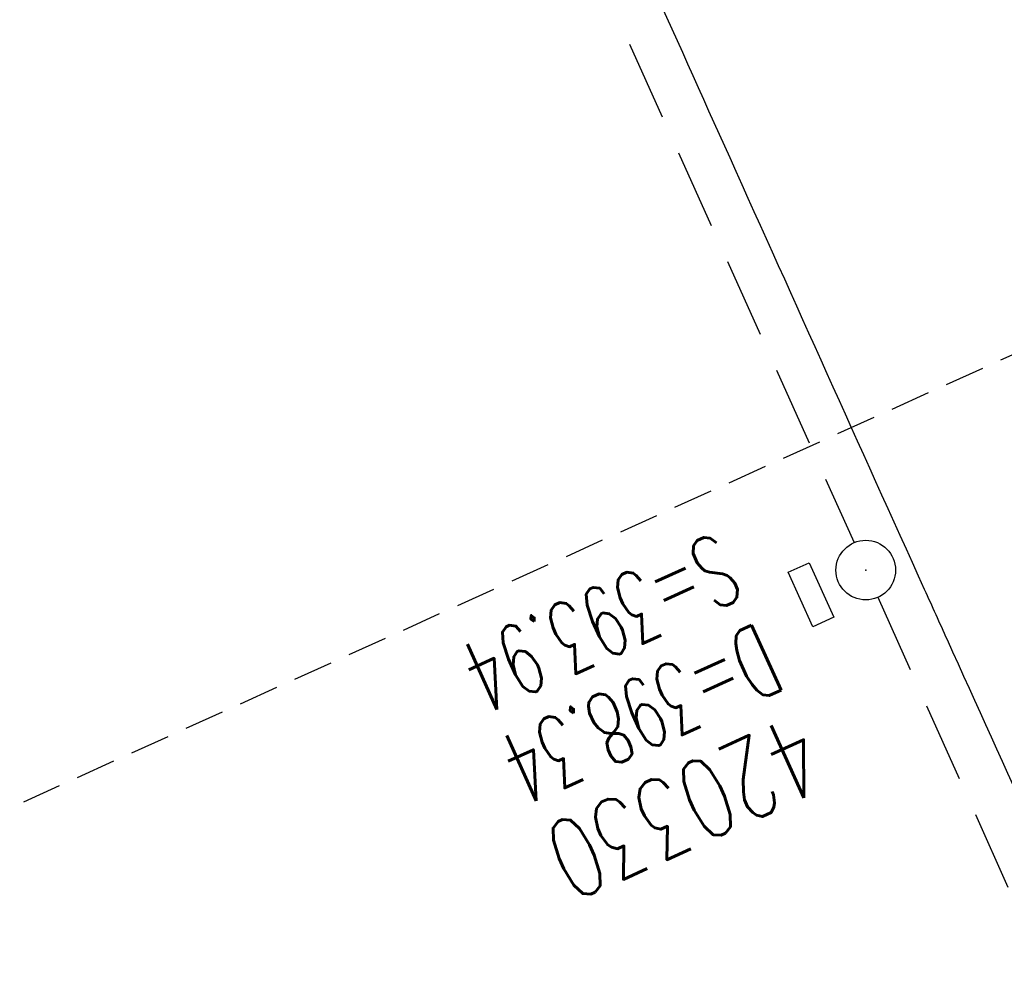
# Model space of a CAD drawing. Extents: x 450316 to 454644, y 428795 to 436505.
# Tile 235 of 256: x 450842 to 450867, y 435718 to 435742. Entities that reach past the tile are written whole.
import ezdxf

# ---------------------------------------------------------------- set-up
doc = ezdxf.new("R2010")
doc.units = 0
doc.header["$LTSCALE"] = 2
doc.header["$MEASUREMENT"] = 0
for name, pattern in [('AUSGEZOGEN', [0]), ('GESTRICH-X2', [1.5, 1, -0.5]), ('GESTRICHELT', [0.75, 0.5, -0.25])]:
    doc.linetypes.add(name, pattern=pattern)
doc.layers.get('0').update_dxf_attribs({"linetype": 'CONTINUOUS'})
for name, color, linetype in [('FBR', 8, 'CONTINUOUS'), ('HEKTOM', 1, 'GESTRICHELT'), ('KANAL', 7, 'GESTRICH-X2'), ('SCHACHTNR', 6, 'CONTINUOUS'), ('SCHSYMBOL', 7, 'CONTINUOUS'), ('STRASSE', 8, 'AUSGEZOGEN')]:
    doc.layers.add(name, color=color, linetype=linetype)
doc.styles.add('ROMANS', font='romans.shx', dxfattribs={"width": 0.8})

# ---------------------------------------------------------------- blocks, each defined once
blk = doc.blocks.new('GST')
at = {"color": 0}
blk.add_circle((0, 0), 0.75, dxfattribs=at)
blk.add_point((0, 0), dxfattribs=at)
blk = doc.blocks.new('17')
blk.add_lwpolyline([(-0.755, -1.218), (0.748, -1.218), (0.748, -1.801), (-0.755, -1.801)], close=True)
blk.add_blockref('GST', (0, 0))

msp = doc.modelspace()

# ---------------------------------------------------------------- linework, layer by layer
at = {"layer": 'FBR', "flags": 128}
for points in [[(450921.437, 435685.608, 0.000354), (450927.658, 435671.713, 0.000659), (450931.016, 435664.254, 0), (450939.285, 435645.95, 0.000057), (450939.321, 435645.87, 0.000131), (450945.203, 435632.867, -0.000196), (450949.136, 435624.169, -0.000729), (450953.945, 435613.481, 0.000628)], [(451603.01, 434662.96, 0.000001), (451617.472, 434646.366, 0.000004)]]:
    msp.add_lwpolyline(points, format="xyb", dxfattribs=at)
at = {"layer": 'FBR'}
for points in [[(450868.156, 435803.373, -0.00001), (450875.219, 435787.685, -0.000286), (450882.603, 435771.259, 0.000653), (450885.844, 435764.063, 0.001101), (450888.835, 435757.485, -0.000424), (450896.613, 435740.437, -0.000052), (450896.691, 435740.265, -0.000001), (450904.615, 435722.85, -0.000722), (450907.18, 435717.19, -0.000356), (450912.353, 435705.712)], [(450881.245, 435691.402, 0.000146), (450876.308, 435702.345, 0.000339), (450874.182, 435707.046, 0.000013), (450865.317, 435726.61, -0.000198), (450864.744, 435727.875, -0.000527), (450859.846, 435738.737, 0.000609), (450855.6, 435748.148, 0.000267), (450850.517, 435759.363, -0.000195), (450845.433, 435770.579, -0.000061), (450841.506, 435779.255, -0.000037), (450835.009, 435793.616, -0.000245), (450830.954, 435802.592, -0.000159), (450824.734, 435816.392, -0.002004), (450818.957, 435829.358, 0.002453), (450814.228, 435839.946, 0.000195), (450812.36, 435844.07, 0.000026), (450807.529, 435854.723, 0.000117)]]:
    msp.add_lwpolyline(points, format="xyb", dxfattribs=at)
at = {"layer": 'HEKTOM'}
msp.add_line((450878.5, 435739), (450842.063, 435722.531), dxfattribs=at)
at = {"layer": 'KANAL'}
for p, q in [((450842.5, 435774.406), (450862.969, 435729.063)), ((450863.563, 435727.688), (450879.219, 435692.813))]:
    msp.add_line(p, q, dxfattribs=at)
at = {"layer": 'STRASSE'}
for points in [[(450882.936, 435682.354), (450879.33, 435680.973), (450876.985, 435680.074, -0.056475), (450871.165, 435678.569, -0.064595), (450865.904, 435678.51, -0.057643), (450861.402, 435679.578, -0.059091), (450857.37, 435681.607, -0.00331), (450847.967, 435687.914, -0.002012), (450832.614, 435698.451), (450810.616, 435713.679, 0.000016), (450801.315, 435720.117, 0.000009), (450784.341, 435731.866)], [(450783.122, 435729.534, 0.000996), (450799.892, 435717.601, 0.001948), (450808.5, 435711.552, 0.000014), (450828.069, 435697.915, -0.000055), (450832.973, 435694.497, -0.000327), (450841.55, 435688.509, -0.000227), (450853.897, 435679.869, -0.034029), (450856.5, 435677.768, 0.035428), (450859.006, 435675.757, 0.091671), (450861.385, 435674.687, 0.044497), (450866.663, 435673.885, 0.02603), (450870.214, 435673.85, 0.069993), (450871.519, 435674.09, 0.06332), (450874.295, 435675.425, -0.054214), (450877.504, 435677.04), (450880.234, 435678.061), (450884.082, 435679.501)]]:
    msp.add_lwpolyline(points, format="xyb", dxfattribs=at)

# ---------------------------------------------------------------- block references
at = {"layer": 'SCHSYMBOL', "rotation": 294.2937}
msp.add_blockref('17', (450863.262, 435728.365), dxfattribs=at)

# ---------------------------------------------------------------- texts
at = {"layer": 'SCHACHTNR', "style": 'ROMANS'}
for s, height, width, p in [('S=393.94', 1.8, 0.6, (450859.526, 435729.34)), ('D=398.34', 1.8, 0.6, (450860.558, 435727.059)), ('420330', 2, 0.7, (450861.589, 435724.778))]:
    msp.add_text(s, height=height, rotation=204.2937, dxfattribs=dict(at, width=width)).set_placement(p)

doc.saveas('drawing.dxf')
